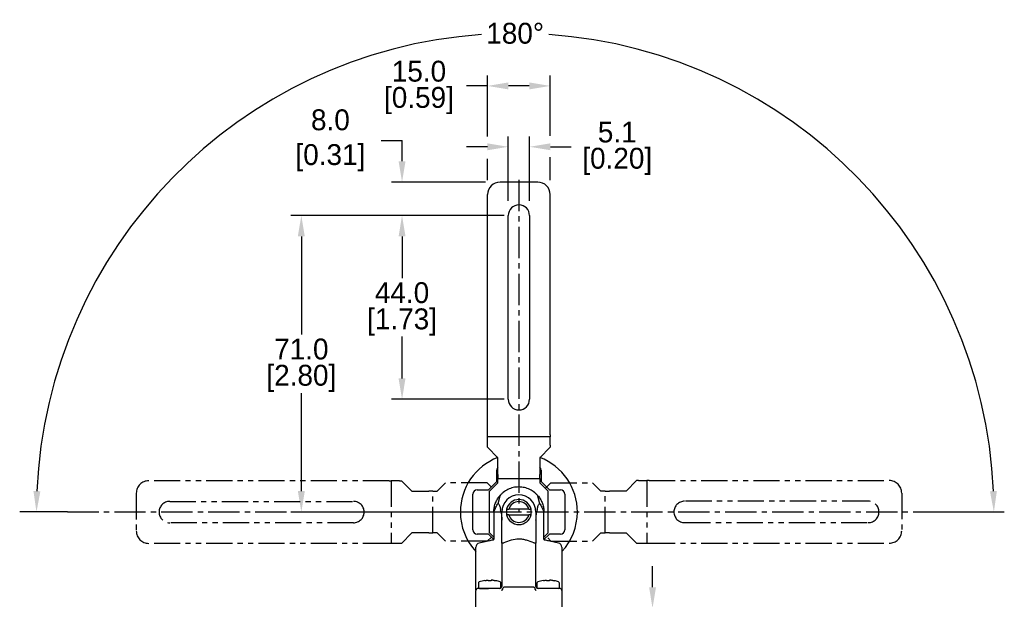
# Model space of a CAD drawing. Header units: inches. Extents: x 0 to 559, y 0 to 432.
# Tile 14 of 15: x 186 to 422, y 171 to 310. Entities that reach past the tile are written whole.
import ezdxf

# ---------------------------------------------------------------- set-up
doc = ezdxf.new("R2010")
doc.units = ezdxf.units.IN
doc.header["$LTSCALE"] = 10
doc.header["$MEASUREMENT"] = 0
doc.linetypes.add('CENTER2', pattern=[1.125, 0.75, -0.125, 0.125, -0.125])
doc.linetypes.add('PHANTOM2', pattern=[1.25, 0.625, -0.125, 0.125, -0.125, 0.125, -0.125])
for name, color, linetype in [('CENTERLINE', 40, 'CENTER2'), ('DIMENSIONS', 140, 'Continuous'), ('PHANTOM', 4, 'PHANTOM2')]:
    doc.layers.add(name, color=color, linetype=linetype)
doc.dimstyles.get("Standard").update_dxf_attribs({"dimtxt": 5, "dimasz": 5, "dimexe": 2.5, "dimexo": 3.5, "dimgap": 1, "dimtad": 0, "dimtih": 1, "dimtoh": 1, "dimdec": 1, "dimzin": 0, "dimdsep": 46, "dimtxsty": 'Standard', "dimcen": 0, "dimadec": 0, "dimazin": 0, "dimtfac": 1, "dimtdec": 1, "dimtofl": 0, "dimtmove": 0, "dimatfit": 3, "dimfxl": 0, "dimtolj": 1, "dimtzin": 0, "dimarcsym": 0})

# ---------------------------------------------------------------- blocks, each defined once
blk = doc.blocks.new('*D79')
at = {"layer": 'DEFPOINTS', "color": 0}
for p in [(362.24, 291.24), (106.59, 191.99), (304.93, 191.99), (304.93, 191.99), (402.53, 191.99)]:
    blk.add_point(p, dxfattribs=at)
at = {"layer": 'DIMENSIONS', "color": 0, "lineweight": -2}
blk.add_line((406.03, 191.99), (422.04, 191.99), dxfattribs=at)
for start, end in [(94.0445, 177.5001), (2.4999, 85.9555)]:
    blk.add_arc((304.93, 191.99), 114.61, start, end, dxfattribs=at)
at = {"layer": 'DIMENSIONS', "color": 0}
for points in [[(191.27, 196.97), (189.6, 197), (190.33, 191.99)], [(420.26, 197), (418.6, 196.97), (419.54, 191.99)]]:
    blk.add_solid(points, dxfattribs=at)
at = {"layer": 'DIMENSIONS', "color": 0, "insert": (304.93, 306.59), "char_height": 5, "attachment_point": 5}
blk.add_mtext('\\A1;180°', dxfattribs=at)
blk = doc.blocks.new('*D83')
at = {"layer": 'DEFPOINTS', "color": 0}
for p in [(305.82, 262.98), (277.85, 218.98), (305.82, 218.98)]:
    blk.add_point(p, dxfattribs=at)
at = {"layer": 'DIMENSIONS', "color": 0, "lineweight": -2}
for p, q in [((302.32, 262.98), (275.35, 262.98)), ((277.85, 257.98), (277.85, 247.98)), ((277.85, 223.98), (277.85, 233.98)), ((302.32, 218.98), (275.35, 218.98))]:
    blk.add_line(p, q, dxfattribs=at)
at = {"layer": 'DIMENSIONS', "color": 0}
for points in [[(277.02, 257.98), (278.68, 257.98), (277.85, 262.98)], [(277.02, 223.98), (278.68, 223.98), (277.85, 218.98)]]:
    blk.add_solid(points, dxfattribs=at)
at = {"layer": 'DIMENSIONS', "color": 0, "char_height": 5, "attachment_point": 5}
for s, insert in [('\\A1;44.0', (277.85, 244.48)), ('\\A1;[1.73]', (277.85, 237.48))]:
    blk.add_mtext(s, dxfattribs=dict(at, insert=insert))
blk = doc.blocks.new('*D84')
at = {"layer": 'DEFPOINTS', "color": 0}
for p in [(305.82, 262.98), (253.74, 191.98), (305.82, 191.98)]:
    blk.add_point(p, dxfattribs=at)
at = {"layer": 'DIMENSIONS', "color": 0, "lineweight": -2}
for p, q in [((302.32, 262.98), (251.24, 262.98)), ((253.74, 257.98), (253.74, 234.48)), ((253.74, 196.98), (253.74, 220.48)), ((302.32, 191.98), (251.24, 191.98))]:
    blk.add_line(p, q, dxfattribs=at)
at = {"layer": 'DIMENSIONS', "color": 0}
for points in [[(252.9, 257.98), (254.57, 257.98), (253.74, 262.98)], [(252.9, 196.98), (254.57, 196.98), (253.74, 191.98)]]:
    blk.add_solid(points, dxfattribs=at)
at = {"layer": 'DIMENSIONS', "color": 0, "char_height": 5, "attachment_point": 5}
for s, insert in [('\\A1;71.0', (253.74, 230.98)), ('\\A1;[2.80]', (253.74, 223.98))]:
    blk.add_mtext(s, dxfattribs=dict(at, insert=insert))
blk = doc.blocks.new('*D85')
at = {"layer": 'DEFPOINTS', "color": 0}
for p in [(308.37, 279.44), (303.27, 262.98), (308.37, 262.98)]:
    blk.add_point(p, dxfattribs=at)
at = {"layer": 'DIMENSIONS', "color": 0, "lineweight": -2}
for p, q in [((303.27, 266.48), (303.27, 281.94)), ((308.37, 266.48), (308.37, 281.94)), ((298.27, 279.44), (293.27, 279.44)), ((313.37, 279.44), (318.37, 279.44))]:
    blk.add_line(p, q, dxfattribs=at)
at = {"layer": 'DIMENSIONS', "color": 0}
for points in [[(298.27, 280.27), (298.27, 278.61), (303.27, 279.44)], [(313.37, 280.27), (313.37, 278.61), (308.37, 279.44)]]:
    blk.add_solid(points, dxfattribs=at)
at = {"layer": 'DIMENSIONS', "color": 0, "char_height": 5, "attachment_point": 5}
for s, insert in [('\\A1;5.1', (329.37, 282.94)), ('\\A1;[0.20]', (329.37, 275.94))]:
    blk.add_mtext(s, dxfattribs=dict(at, insert=insert))
blk = doc.blocks.new('*D86')
at = {"layer": 'DEFPOINTS', "color": 0}
for p in [(298.32, 294.01), (298.32, 267.98), (313.32, 267.98)]:
    blk.add_point(p, dxfattribs=at)
at = {"layer": 'DIMENSIONS', "color": 0, "lineweight": -2}
for p, q in [((298.32, 281.92), (298.32, 296.51)), ((313.32, 282.03), (313.32, 296.51)), ((298.32, 294.01), (293.32, 294.01)), ((308.32, 294.01), (303.32, 294.01)), ((298.32, 271.48), (298.32, 276.58)), ((313.32, 271.48), (313.32, 276.92))]:
    blk.add_line(p, q, dxfattribs=at)
at = {"layer": 'DIMENSIONS', "color": 0}
for points in [[(303.32, 294.85), (303.32, 293.18), (298.32, 294.01)], [(308.32, 294.85), (308.32, 293.18), (313.32, 294.01)]]:
    blk.add_solid(points, dxfattribs=at)
at = {"layer": 'DIMENSIONS', "color": 0, "char_height": 5, "attachment_point": 5}
for s, insert in [('\\A1;15.0', (281.9, 297.51)), ('\\A1;[0.59]', (281.9, 290.51))]:
    blk.add_mtext(s, dxfattribs=dict(at, insert=insert))
blk = doc.blocks.new('*D88')
at = {"layer": 'DEFPOINTS', "color": 0}
for p in [(277.85, 270.98), (301.32, 270.98), (305.82, 262.98)]:
    blk.add_point(p, dxfattribs=at)
at = {"layer": 'DIMENSIONS', "color": 0, "lineweight": -2}
for p, q in [((272.85, 280.98), (277.85, 280.98)), ((277.85, 275.98), (277.85, 280.98)), ((297.82, 270.98), (275.35, 270.98)), ((302.32, 262.98), (275.35, 262.98)), ((277.85, 257.98), (277.85, 252.98))]:
    blk.add_line(p, q, dxfattribs=at)
at = {"layer": 'DIMENSIONS', "color": 0}
for points in [[(277.02, 275.98), (278.68, 275.98), (277.85, 270.98)], [(277.02, 257.98), (278.68, 257.98), (277.85, 262.98)]]:
    blk.add_solid(points, dxfattribs=at)
at = {"layer": 'DIMENSIONS', "color": 0, "insert": (259.77, 280.98), "char_height": 5, "attachment_point": 5}
blk.add_mtext('\\A1; 8.0\\P [0.31]', dxfattribs=at)
blk = doc.blocks.new('*D97')
at = {"layer": 'DEFPOINTS', "color": 0}
for p in [(320.57, 168.98), (337.82, 168.98), (320.78, 162.82)]:
    blk.add_point(p, dxfattribs=at)
at = {"layer": 'DIMENSIONS', "color": 0, "lineweight": -2}
for p, q in [((337.82, 173.98), (337.82, 178.98)), ((324.07, 168.98), (340.32, 168.98)), ((324.28, 162.82), (340.32, 162.82)), ((337.82, 157.82), (337.82, 152.82)), ((342.82, 152.82), (337.82, 152.82))]:
    blk.add_line(p, q, dxfattribs=at)
at = {"layer": 'DIMENSIONS', "color": 0}
for points in [[(336.99, 173.98), (338.66, 173.98), (337.82, 168.98)], [(336.99, 157.82), (338.66, 157.82), (337.82, 162.82)]]:
    blk.add_solid(points, dxfattribs=at)
at = {"layer": 'DIMENSIONS', "color": 0, "insert": (356.74, 152.82), "char_height": 5, "attachment_point": 5}
blk.add_mtext('\\A1; 6.2\\P [0.24]', dxfattribs=at)

msp = doc.modelspace()

# ---------------------------------------------------------------- linework, layer by layer
for p, q in [((310.32, 270.98), (301.32, 270.98)), ((298.32, 210.48), (298.32, 267.98)), ((313.32, 210.48), (313.32, 267.98)), ((303.27, 218.98), (303.27, 262.98)), ((308.37, 262.98), (308.37, 218.98)), ((298.32, 209.98), (298.32, 210.48)), ((298.32, 207.98), (298.32, 209.98)), ((313.32, 209.98), (298.32, 209.98)), ((313.32, 210.48), (313.32, 209.98)), ((313.32, 207.98), (313.32, 209.98)), ((298.32, 207.48), (298.32, 207.98)), ((298.32, 207.48), (300.82, 204.98)), ((310.82, 204.98), (313.32, 207.48)), ((313.32, 207.98), (313.32, 207.48)), ((300.82, 200.98), (300.82, 204.98)), ((310.82, 204.98), (310.82, 200.98)), ((300.52, 199.28), (300.52, 201.98)), ((300.82, 200.98), (300.82, 199.98)), ((310.82, 199.98), (310.82, 200.98)), ((311.12, 201.98), (311.12, 199.28)), ((298.52, 197.28), (300.52, 199.28)), ((300.82, 198.98), (298.82, 196.98)), ((300.82, 199.68), (300.82, 199.98)), ((300.82, 199.98), (310.82, 199.98)), ((300.82, 198.98), (300.82, 199.68)), ((310.82, 199.98), (310.82, 199.68)), ((310.82, 199.68), (310.82, 198.98)), ((312.82, 196.98), (310.82, 198.98)), ((311.12, 199.28), (313.12, 197.28)), ((294.82, 187.68), (294.82, 196.28)), ((295.82, 197.28), (298.52, 197.28)), ((298.82, 186.98), (298.82, 196.98)), ((300.87, 194.01), (301.36, 195.83)), ((310.28, 195.83), (310.77, 194.01)), ((312.82, 186.98), (312.82, 196.98)), ((313.12, 197.28), (315.82, 197.28)), ((316.82, 196.28), (316.82, 187.68)), ((299.82, 191.98), (299.82, 185.38)), ((301.72, 184.53), (301.72, 191.98)), ((308.23, 192.63), (303.41, 192.63)), ((303.41, 191.33), (308.23, 191.33)), ((309.92, 191.98), (309.92, 184.53)), ((311.82, 185.38), (311.82, 191.98)), ((298.52, 186.68), (295.82, 186.68)), ((299.82, 185.38), (298.52, 186.68)), ((299.82, 185.98), (298.82, 186.98)), ((312.82, 186.98), (311.82, 185.98)), ((313.12, 186.68), (311.82, 185.38)), ((315.82, 186.68), (313.12, 186.68)), ((296.29, 184.57), (298.75, 185.13)), ((312.89, 185.13), (315.34, 184.57)), ((295.52, 174.16), (295.52, 183.59)), ((316.12, 183.59), (316.12, 174.16)), ((296.12, 174.97), (296.12, 173.98)), ((298.47, 175.62), (298.47, 175.52)), ((299.17, 175.62), (299.17, 175.52)), ((301.52, 173.98), (301.52, 174.97)), ((310.12, 174.97), (310.12, 173.98)), ((312.47, 175.62), (312.47, 175.52)), ((313.17, 175.62), (313.17, 175.52)), ((315.52, 173.98), (315.52, 174.97)), ((295.52, 168.98), (295.52, 173.18)), ((296.42, 173.68), (298.52, 173.68)), ((301.22, 173.68), (298.52, 173.68)), ((301.72, 174.18), (301.52, 174.18)), ((309.42, 173.98), (302.22, 173.98)), ((310.12, 174.18), (309.92, 174.18)), ((313.12, 173.68), (310.42, 173.68)), ((316.12, 173.18), (316.12, 168.98))]:
    msp.add_line(p, q)
for centre, radius, start, end in [((301.32, 267.98), 3, 90, 180), ((310.32, 267.98), 3, 0, 90), ((305.82, 262.98), 2.55, 0, 180), ((305.82, 218.98), 2.55, 180, 270), ((305.82, 218.98), 2.55, 270, 0), ((305.82, 191.98), 14, 111.1677, 180), ((305.82, 191.98), 14, 0, 68.8323), ((301.52, 201.98), 1, 134.427, 180), ((310.12, 201.98), 1, 0, 45.573), ((295.82, 196.28), 1, 90, 180), ((305.82, 191.98), 4.1, 90, 180), ((305.82, 191.98), 4.1, 0, 90), ((315.82, 196.28), 1, 0, 90), ((305.82, 191.98), 3, 90, 167.4867), ((305.82, 191.98), 2.5, 15.0701, 164.9299), ((305.82, 191.98), 3, 12.5133, 90), ((305.82, 191.98), 14, 180, 222.6324), ((305.82, 191.98), 3, 167.4867, 192.5133), ((305.82, 191.98), 3, 192.5133, 270), ((305.82, 191.98), 2.5, 195.0701, 270), ((305.82, 191.98), 2.5, 270, 344.9299), ((305.82, 191.98), 3, 270, 347.4867), ((305.82, 191.98), 3, 347.4867, 12.5133), ((305.82, 191.98), 14, 317.3676, 0), ((295.82, 187.68), 1, 180, 270), ((315.82, 187.68), 1, 270, 0), ((296.52, 183.59), 1, 103, 180), ((315.12, 183.59), 1, 0, 77), ((296.42, 174.97), 0.3, 109.3593, 180), ((298.53, 169.08), 6.56, 97.2466, 109.6554), ((298.82, 168.14), 7.54, 70.6407, 78.5251), ((301.22, 174.97), 0.3, 0, 70.6407), ((310.42, 174.97), 0.3, 109.3593, 180), ((312.53, 169.08), 6.56, 97.2466, 109.6554), ((312.82, 168.14), 7.54, 70.6407, 78.5251), ((315.22, 174.97), 0.3, 0, 70.6407), ((296.02, 173.18), 0.5, 90, 180), ((296.42, 173.98), 0.3, 180, 270), ((301.22, 174.18), 0.5, 270.0363, 359.4299), ((301.22, 174.18), 0.5, 270, 0), ((301.22, 173.98), 0.3, 270, 0), ((310.42, 174.18), 0.5, 180.5701, 269.9638), ((310.42, 174.18), 0.5, 180, 270), ((310.42, 173.98), 0.3, 180, 270), ((315.22, 173.98), 0.3, 270, 0), ((315.62, 173.18), 0.5, 0, 90)]:
    msp.add_arc(centre, radius, start, end)
for points, knots in [([(299.82, 192.08), (299.82, 192.21), (299.83, 192.35), (299.86, 192.65), (299.88, 192.81), (299.93, 193.15), (299.97, 193.32), (300.06, 193.66), (300.11, 193.83), (300.23, 194.17), (300.3, 194.33), (300.44, 194.64), (300.51, 194.79), (300.76, 195.21), (300.94, 195.48), (301.14, 195.74)], [0, 0, 0, 0, 0.125, 0.125, 0.25, 0.25, 0.375, 0.375, 0.5, 0.5, 0.625, 0.625, 0.75, 0.75, 1, 1, 1, 1]), ([(310.5, 195.74), (310.35, 195.92), (310.2, 196.08), (309.88, 196.4), (309.72, 196.55), (309.19, 196.96), (308.83, 197.19), (308.04, 197.57), (307.61, 197.72), (306.96, 197.88), (306.73, 197.91), (306.28, 197.97), (306.05, 197.98), (305.59, 197.98), (305.36, 197.97), (304.91, 197.92), (304.69, 197.88), (304.03, 197.72), (303.61, 197.58), (302.81, 197.19), (302.44, 196.96), (301.92, 196.55), (301.76, 196.4), (301.43, 196.08), (301.28, 195.91), (301.14, 195.74)], [0, 0, 0, 0, 0.0625, 0.0625, 0.125, 0.125, 0.25, 0.25, 0.375, 0.375, 0.4375, 0.4375, 0.5, 0.5, 0.5625, 0.5625, 0.625, 0.625, 0.75, 0.75, 0.875, 0.875, 0.9375, 0.9375, 1, 1, 1, 1]), ([(301.14, 195.74), (301.18, 195.79), (301.23, 195.84), (301.29, 195.89), (301.3, 195.9), (301.33, 195.91), (301.34, 195.91), (301.36, 195.91), (301.36, 195.9), (301.36, 195.87), (301.36, 195.85), (301.36, 195.83)], [0, 0, 0, 0, 0.5, 0.5, 0.625, 0.625, 0.75, 0.75, 0.875, 0.875, 1, 1, 1, 1]), ([(310.5, 195.74), (310.46, 195.79), (310.41, 195.84), (310.35, 195.89), (310.34, 195.9), (310.31, 195.91), (310.3, 195.91), (310.28, 195.91), (310.27, 195.9), (310.27, 195.87), (310.28, 195.85), (310.28, 195.83)], [0, 0, 0, 0, 0.5, 0.5, 0.625, 0.625, 0.75, 0.75, 0.875, 0.875, 1, 1, 1, 1]), ([(310.5, 195.74), (310.7, 195.48), (310.88, 195.22), (311.21, 194.64), (311.35, 194.34), (311.52, 193.85), (311.58, 193.67), (311.67, 193.33), (311.71, 193.16), (311.79, 192.65), (311.81, 192.35), (311.82, 192.08)], [0, 0, 0, 0, 0.25, 0.25, 0.5, 0.5, 0.625, 0.625, 0.75, 0.75, 1, 1, 1, 1]), ([(299.92, 192.17), (300.05, 192.51), (300.18, 192.84), (300.41, 193.32), (300.49, 193.48), (300.67, 193.77), (300.76, 193.9), (300.87, 194.01)], [0, 0, 0, 0, 0.5, 0.5, 0.75, 0.75, 1, 1, 1, 1]), ([(300.87, 194.01), (300.96, 193.92), (301.03, 193.81), (301.15, 193.58), (301.2, 193.46), (301.33, 193.07), (301.39, 192.8), (301.44, 192.52)], [0, 0, 0, 0, 0.25, 0.25, 0.5, 0.5, 1, 1, 1, 1]), ([(310.2, 192.52), (310.25, 192.8), (310.31, 193.07), (310.44, 193.45), (310.49, 193.58), (310.61, 193.81), (310.68, 193.92), (310.77, 194.01)], [0, 0, 0, 0, 0.5, 0.5, 0.75, 0.75, 1, 1, 1, 1]), ([(310.77, 194.01), (310.88, 193.9), (310.97, 193.77), (311.15, 193.48), (311.23, 193.32), (311.46, 192.84), (311.59, 192.51), (311.72, 192.17)], [0, 0, 0, 0, 0.25, 0.25, 0.5, 0.5, 1, 1, 1, 1]), ([(301.56, 191.87), (301.58, 191.79), (301.61, 191.61), (301.65, 191.29), (301.69, 190.88), (301.72, 190.44), (301.72, 190.13), (301.72, 190)], [0, 0, 0, 0, 0.129618, 0.296313, 0.500087, 0.790092, 1, 1, 1, 1]), ([(309.92, 190), (309.92, 190.08), (309.92, 190.27), (309.93, 190.58), (309.96, 190.99), (310.01, 191.43), (310.05, 191.74), (310.07, 191.87)], [0, 0, 0, 0, 0.131027, 0.29767, 0.49993, 0.791674, 1, 1, 1, 1]), ([(298.75, 185.13), (299.06, 185.21), (299.37, 185.28), (299.66, 185.34), (299.69, 185.35), (299.71, 185.36), (299.73, 185.36), (299.76, 185.37), (299.79, 185.37), (299.82, 185.38)], [0, 0, 0, 0, 1, 1, 1, 1.077628, 1.077628, 1.077628, 1.17524, 1.17524, 1.17524, 1.17524]), ([(301.72, 184.53), (301.72, 184.53), (301.72, 184.54), (301.73, 184.55), (301.75, 184.55), (301.77, 184.56), (301.8, 184.56), (301.82, 184.57), (301.87, 184.57), (301.94, 184.58), (302.05, 184.59), (302.13, 184.59), (302.17, 184.59)], [0, 0, 0, 0, 0.091194, 0.17583, 0.253905, 0.325419, 0.390372, 0.448762, 0.500591, 0.674112, 0.840551, 1, 1, 1, 1]), ([(301.72, 184.53), (301.72, 182.81), (301.72, 181.09), (301.72, 177.64), (301.72, 175.91), (301.72, 174.18)], [0, 0, 0, 0, 0.5, 0.5, 1, 1, 1, 1]), ([(302.17, 184.59), (302.18, 184.59), (302.2, 184.59), (302.21, 184.59), (302.22, 184.6)], [0, 0, 0, 0, 0.489626, 1, 1, 1, 1]), ([(309.42, 184.6), (308.85, 184.84), (308.26, 185.06), (307.37, 185.3), (307.07, 185.37), (306.45, 185.46), (306.13, 185.48), (305.2, 185.48), (304.59, 185.39), (303.38, 185.06), (302.8, 184.84), (302.22, 184.6)], [0, 0, 0, 0, 0.25, 0.25, 0.375, 0.375, 0.5, 0.5, 0.75, 0.75, 1, 1, 1, 1]), ([(309.42, 184.6), (309.43, 184.59), (309.44, 184.59), (309.46, 184.59), (309.47, 184.59)], [0, 0, 0, 0, 0.510374, 1, 1, 1, 1]), ([(309.47, 184.59), (309.49, 184.59), (309.54, 184.59), (309.61, 184.58), (309.67, 184.58), (309.74, 184.58), (309.8, 184.57), (309.86, 184.56), (309.91, 184.55), (309.92, 184.54), (309.92, 184.53)], [0, 0, 0, 0, 0.094977, 0.192474, 0.292512, 0.395111, 0.500292, 0.631297, 0.7979, 1, 1, 1, 1]), ([(309.92, 174.18), (309.92, 175.91), (309.92, 177.64), (309.92, 181.09), (309.92, 182.81), (309.92, 184.53)], [0, 0, 0, 0, 0.5, 0.5, 1, 1, 1, 1]), ([(311.82, 185.38), (311.85, 185.37), (311.88, 185.37), (311.91, 185.36), (311.93, 185.36), (311.95, 185.35), (311.97, 185.34), (312.27, 185.28), (312.58, 185.21), (312.89, 185.13)], [-0.17524, -0.17524, -0.17524, -0.17524, -0.077628, -0.077628, -0.077628, 0, 0, 0, 1, 1, 1, 1]), ([(297.7, 175.58), (297.77, 175.6), (297.86, 175.61), (298.04, 175.63), (298.13, 175.64), (298.29, 175.65), (298.35, 175.65), (298.45, 175.64), (298.47, 175.63), (298.47, 175.62)], [0, 0, 0, 0, 0.25, 0.25, 0.5, 0.5, 0.75, 0.75, 1, 1, 1, 1]), ([(299.94, 175.58), (299.87, 175.6), (299.78, 175.61), (299.6, 175.63), (299.51, 175.64), (299.35, 175.65), (299.29, 175.65), (299.19, 175.64), (299.17, 175.63), (299.17, 175.62)], [0, 0, 0, 0, 0.25, 0.25, 0.5, 0.5, 0.75, 0.75, 1, 1, 1, 1]), ([(311.7, 175.58), (311.77, 175.6), (311.86, 175.61), (312.04, 175.63), (312.13, 175.64), (312.29, 175.65), (312.35, 175.65), (312.45, 175.64), (312.47, 175.63), (312.47, 175.62)], [0, 0, 0, 0, 0.25, 0.25, 0.5, 0.5, 0.75, 0.75, 1, 1, 1, 1]), ([(313.94, 175.58), (313.87, 175.6), (313.78, 175.61), (313.6, 175.63), (313.51, 175.64), (313.35, 175.65), (313.29, 175.65), (313.19, 175.64), (313.17, 175.63), (313.17, 175.62)], [0, 0, 0, 0, 0.25, 0.25, 0.5, 0.5, 0.75, 0.75, 1, 1, 1, 1]), ([(295.52, 173.37), (295.52, 173.42), (295.52, 173.53), (295.52, 173.83), (295.52, 174.05), (295.52, 174.16)], [0, 0, 0, 0, 0.333167, 0.666465, 1, 1, 1, 1]), ([(298.52, 173.68), (298.47, 173.68), (298.36, 173.68), (298.21, 173.68), (298.05, 173.68), (297.9, 173.68), (297.75, 173.68), (297.49, 173.68), (297.14, 173.68), (296.74, 173.68), (296.41, 173.68), (296.21, 173.68), (296.09, 173.68), (296.03, 173.68), (296.02, 173.68), (296.02, 173.68)], [0, 0, 0, 0, 0.040318, 0.08031, 0.120134, 0.159951, 0.199919, 0.240198, 0.37006, 0.500058, 0.629919, 0.759917, 0.840068, 0.919669, 1, 1, 1, 1]), ([(301.93, 173.53), (301.93, 173.52), (301.91, 173.48), (301.88, 173.41), (301.83, 173.33), (301.76, 173.26), (301.7, 173.21), (301.67, 173.19), (301.66, 173.18)], [0, 0, 0, 0, 0.1214529, 0.2509039, 0.5004213, 0.7500975, 0.8736308, 1, 1, 1, 1]), ([(301.93, 173.53), (301.96, 173.62), (301.99, 173.71), (302.05, 173.84), (302.07, 173.88), (302.13, 173.95), (302.17, 173.98), (302.22, 173.98)], [0, 0, 0, 0, 0.5, 0.5, 0.75, 0.75, 1, 1, 1, 1]), ([(309.42, 173.98), (309.47, 173.98), (309.51, 173.95), (309.57, 173.88), (309.59, 173.84), (309.65, 173.71), (309.68, 173.62), (309.71, 173.53)], [0, 0, 0, 0, 0.25, 0.25, 0.5, 0.5, 1, 1, 1, 1]), ([(309.98, 173.18), (309.97, 173.19), (309.93, 173.21), (309.87, 173.26), (309.81, 173.33), (309.76, 173.41), (309.73, 173.48), (309.71, 173.52), (309.71, 173.53)], [0, 0, 0, 0, 0.12631, 0.250515, 0.499772, 0.749395, 0.878311, 1, 1, 1, 1]), ([(315.62, 173.68), (315.62, 173.68), (315.62, 173.68), (315.6, 173.68), (315.58, 173.68), (315.54, 173.68), (315.5, 173.68), (315.41, 173.68), (315.22, 173.68), (314.9, 173.68), (314.5, 173.68), (314.1, 173.68), (313.74, 173.68), (313.43, 173.68), (313.22, 173.68), (313.12, 173.68)], [0, 0, 0, 0, 0.040318, 0.08031, 0.120134, 0.159951, 0.199919, 0.240198, 0.37006, 0.500058, 0.629919, 0.759917, 0.840068, 0.919669, 1, 1, 1, 1]), ([(316.12, 174.16), (316.12, 174.05), (316.12, 173.83), (316.12, 173.53), (316.12, 173.42), (316.12, 173.18)], [0, 0, 0, 0, 0.333545, 0.666853, 1, 1, 1, 1])]:
    msp.add_open_spline(points, degree=3, knots=knots)
for points in [[(301.56, 191.87), (301.53, 192.09), (301.48, 192.3), (301.44, 192.52)], [(302.89, 192.63), (303.06, 192.63), (303.23, 192.63), (303.41, 192.63)], [(303.41, 191.33), (303.23, 191.33), (303.06, 191.33), (302.89, 191.33)], [(308.23, 192.63), (308.41, 192.63), (308.58, 192.63), (308.75, 192.63)], [(308.75, 191.33), (308.58, 191.33), (308.41, 191.33), (308.23, 191.33)], [(310.2, 192.52), (310.15, 192.3), (310.11, 192.09), (310.07, 191.87)], [(299.17, 175.52), (298.94, 175.53), (298.7, 175.53), (298.47, 175.52)], [(299.94, 175.58), (300.16, 175.56), (300.32, 175.53), (300.32, 175.53)], [(313.17, 175.52), (312.94, 175.53), (312.7, 175.53), (312.47, 175.52)], [(313.94, 175.58), (314.16, 175.56), (314.32, 175.53), (314.32, 175.53)], [(301.72, 174.18), (301.72, 174.18), (301.72, 174.18), (301.72, 174.18)], [(309.92, 174.18), (309.92, 174.18), (309.92, 174.18), (309.92, 174.18)]]:
    msp.add_open_spline(points, degree=3)
at = {"layer": 'CENTERLINE'}
for p, q in [((305.82, 271.55), (305.82, 191.98)), ((197.72, 191.99), (405.98, 191.99))]:
    msp.add_line(p, q, dxfattribs=at)
at = {"layer": 'DIMENSIONS'}
msp.add_line((197.72, 191.99), (186.35, 191.99), dxfattribs=at)
at = {"layer": 'PHANTOM'}
for p, q in [((274.73, 199.47), (217.23, 199.47)), ((274.73, 199.47), (275.23, 199.47)), ((277.23, 199.47), (275.23, 199.47)), ((275.23, 199.47), (275.23, 184.47)), ((277.23, 199.47), (277.73, 199.47)), ((280.23, 196.97), (277.73, 199.47)), ((288.23, 198.97), (286.23, 196.97)), ((298.23, 198.97), (288.23, 198.97)), ((298.23, 198.97), (299.22, 197.98)), ((313.48, 199.01), (312.18, 197.71)), ((313.48, 199.01), (323.48, 199.01)), ((323.48, 199.01), (325.48, 197.01)), ((331.48, 197.01), (333.98, 199.51)), ((334.48, 199.51), (333.98, 199.51)), ((334.48, 199.51), (336.48, 199.51)), ((336.98, 199.51), (336.48, 199.51)), ((336.48, 199.51), (336.48, 184.51)), ((336.98, 199.51), (394.48, 199.51)), ((214.23, 196.47), (214.23, 187.47)), ((280.23, 196.97), (284.23, 196.97)), ((285.23, 196.97), (284.23, 196.97)), ((285.23, 196.97), (285.53, 196.97)), ((285.23, 186.97), (285.23, 196.97)), ((285.53, 196.97), (286.23, 196.97)), ((326.18, 197.01), (325.48, 197.01)), ((326.48, 197.01), (326.18, 197.01)), ((326.48, 197.01), (327.48, 197.01)), ((326.48, 187.01), (326.48, 197.01)), ((331.48, 197.01), (327.48, 197.01)), ((397.48, 196.51), (397.48, 187.51)), ((222.23, 194.52), (266.23, 194.52)), ((389.48, 194.56), (345.48, 194.56)), ((266.23, 189.42), (222.23, 189.42)), ((345.48, 189.46), (389.48, 189.46)), ((277.73, 184.47), (280.23, 186.97)), ((284.23, 186.97), (280.23, 186.97)), ((284.23, 186.97), (285.23, 186.97)), ((285.53, 186.97), (285.23, 186.97)), ((286.23, 186.97), (285.53, 186.97)), ((286.23, 186.97), (288.23, 184.97)), ((325.48, 187.01), (323.48, 185.01)), ((325.48, 187.01), (326.18, 187.01)), ((326.18, 187.01), (326.48, 187.01)), ((327.48, 187.01), (326.48, 187.01)), ((327.48, 187.01), (331.48, 187.01)), ((333.98, 184.51), (331.48, 187.01)), ((274.73, 184.47), (217.23, 184.47)), ((275.23, 184.47), (274.73, 184.47)), ((277.23, 184.47), (275.23, 184.47)), ((277.73, 184.47), (277.23, 184.47)), ((298.23, 184.97), (288.23, 184.97)), ((299.23, 185.97), (298.23, 184.97)), ((312.72, 185.77), (313.48, 185.01)), ((313.48, 185.01), (323.48, 185.01)), ((333.98, 184.51), (334.48, 184.51)), ((334.48, 184.51), (336.48, 184.51)), ((336.48, 184.51), (336.98, 184.51)), ((336.98, 184.51), (394.48, 184.51))]:
    msp.add_line(p, q, dxfattribs=at)
for centre, radius, start, end in [((217.23, 196.47), 3, 90, 180), ((394.48, 196.51), 3, 0, 90), ((222.23, 191.97), 2.55, 90, 270), ((266.23, 191.97), 2.55, 0, 90), ((345.48, 192.01), 2.55, 90, 180), ((389.48, 192.01), 2.55, 270, 90), ((266.23, 191.97), 2.55, 270, 0), ((345.48, 192.01), 2.55, 180, 270), ((217.23, 187.47), 3, 180, 270), ((394.48, 187.51), 3, 270, 0)]:
    msp.add_arc(centre, radius, start, end, dxfattribs=at)

# ---------------------------------------------------------------- dimensions: what is measured, and where the dimension line sits
at = {"layer": 'DIMENSIONS'}
dim = msp.add_angular_dim_2l(base=(362.23583795, 291.23850716), line1=((106.5857038, 191.98764153), (304.93332396, 191.98764153)), line2=((304.93332396, 191.98764153), (402.52653497, 191.98764153)), dimstyle='Standard', override={"dimpost": '\\X'}, dxfattribs=at)
dim.commit()
dim.dimension.update_dxf_attribs({"geometry": '*D79', "text_midpoint": (304.93332396, 306.5926695), "dimtype": 162})
for base, p1, p2, picture, middle in [((298.32, 294.01), (313.32, 267.98), (298.32, 267.98), '*D86', (281.9, 294.01)), ((308.37, 279.44), (303.27, 262.98), (308.37, 262.98), '*D85', (329.37, 279.44))]:
    dim = msp.add_linear_dim(base=base, p1=p1, p2=p2, dimstyle='Standard', override={"dimpost": '\\X'}, dxfattribs=at)
    dim.commit()
    dim.dimension.update_dxf_attribs({"geometry": picture, "text_midpoint": middle})
for base, p1, p2, picture, middle in [((277.85, 270.98), (305.82, 262.98), (301.32, 270.98), '*D88', (274.48, 280.98)), ((337.82, 168.98), (320.78, 162.82), (320.57, 168.98), '*D97', (341.49, 152.82))]:
    dim = msp.add_linear_dim(base=base, p1=p1, p2=p2, angle=90, text=' <>', dimstyle='Standard', override={"dimpost": '\\X', "dimtmove": 1}, dxfattribs=at)
    dim.commit()
    dim.dimension.update_dxf_attribs({"geometry": picture, "text_midpoint": middle, "dimtype": 160})
for base, p2, picture, middle in [((253.74, 191.98), (305.82, 191.98), '*D84', (253.74, 227.48)), ((277.85, 218.98), (305.82, 218.98), '*D83', (277.85, 240.98))]:
    dim = msp.add_linear_dim(base=base, p1=(305.82, 262.98), p2=p2, angle=90, dimstyle='Standard', override={"dimpost": '\\X'}, dxfattribs=at)
    dim.commit()
    dim.dimension.update_dxf_attribs({"geometry": picture, "text_midpoint": middle})

doc.saveas('drawing.dxf')
